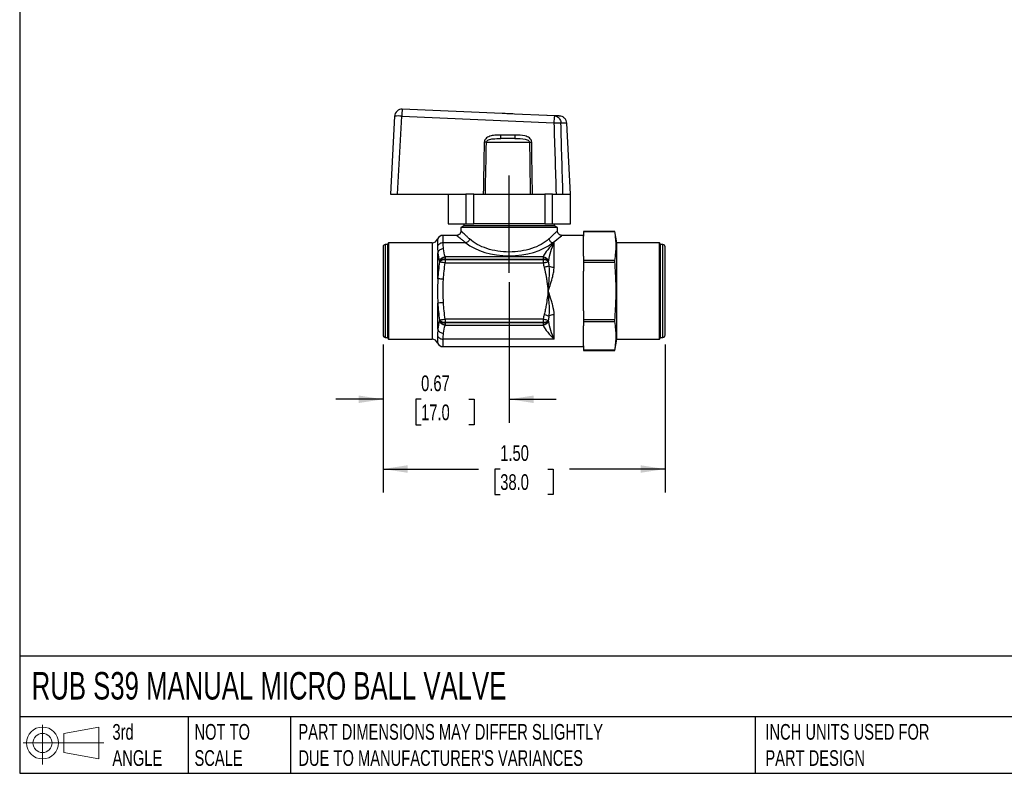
# Model space of a CAD drawing. Header units: inches. Extents: x 0.2 to 10.8, y 0.2 to 8.2.
# Tile 1 of 4: x 0.2 to 5.5, y 0.2 to 4.2. Entities that reach past the tile are written whole.
import ezdxf

# ---------------------------------------------------------------- set-up
doc = ezdxf.new("R2010")
doc.units = ezdxf.units.IN
doc.header["$MEASUREMENT"] = 0
doc.linetypes.add('SLD-Center', pattern=[0.75, 0.6, -0.05, 0.05, -0.05])
doc.linetypes.add('SLD-Solid', pattern=[0])
doc.layers.add('CENTER', color=40, linetype='SLD-Center')
doc.layers.add('SLD-DEFPOINTS', color=7, linetype='Continuous')
doc.layers.add('DIMENSIONS', color=140, linetype='SLD-Solid', lineweight=25)
doc.layers.add('TEXT', color=140, linetype='SLD-Solid', lineweight=25)
doc.styles.add('SLDTEXTSTYLE0', font='TXT', dxfattribs={"width": 0.7})
doc.dimstyles.new('SLDDIMSTYLE0', dxfattribs={"dimtxt": 0.084961, "dimasz": 0.13, "dimexe": 0, "dimexo": 0.0625, "dimgap": 0.02124, "dimtad": 0, "dimtih": 1, "dimtoh": 1, "dimrnd": 1e-09, "dimzin": 4, "dimdsep": 46, "dimtxsty": 'SLDTEXTSTYLE0', "dimsah": 1, "dimcen": 0.09, "dimadec": 0, "dimazin": 1, "dimtfac": 1, "dimtofl": 0, "dimtmove": 0, "dimatfit": 3, "dimfxl": 0, "dimfrac": 2, "dimtolj": 1, "dimtzin": 12, "dimarcsym": 0})
doc.dimstyles.new('SLDDIMSTYLE1', dxfattribs={"dimtxt": 0.084961, "dimasz": 0.13, "dimexe": 0, "dimexo": 0.0625, "dimgap": 0.02124, "dimtad": 0, "dimtih": 1, "dimtoh": 1, "dimrnd": 1e-09, "dimdsep": 46, "dimtxsty": 'SLDTEXTSTYLE0', "dimsah": 1, "dimcen": 0.09, "dimadec": 0, "dimazin": 2, "dimtfac": 1, "dimtmove": 0, "dimatfit": 0, "dimfxl": 0, "dimfrac": 2, "dimtolj": 1, "dimtzin": 12, "dimarcsym": 0})

# ---------------------------------------------------------------- blocks, each defined once
blk = doc.blocks.new('Block11')
at = {"color": 7, "linetype": 'SLD-Solid', "lineweight": 18}
for p, q in [((0.1019, 0.2091), (0.1019, 0)), ((0.2157, 0.1641), (0.4006, 0.1981)), ((0.2157, 0.0628), (0.2157, 0.1641)), ((0.4006, 0.1981), (0.4006, 0.0288)), ((0, 0.1135), (0.4281, 0.1135)), ((0.2157, 0.0628), (0.4006, 0.0288))]:
    blk.add_line(p, q, dxfattribs=at)
for radius in [0.0846, 0.0506]:
    blk.add_circle((0.1019, 0.1135), radius, dxfattribs=at)
blk = doc.blocks.new('Block12')
at = {"layer": 'SLD-DEFPOINTS'}
blk.add_blockref('Block11', (0, 0), dxfattribs=at)
blk = doc.blocks.new('_D')
at = {"layer": 'DIMENSIONS'}
for p, q in [((2.1783, 2.5258), (2.1783, 1.7401)), ((3.6744, 2.5258), (3.6744, 1.7401)), ((2.1783, 1.8651), (2.685, 1.8651)), ((2.8001, 1.8651), (2.7716, 1.8651)), ((2.7716, 1.8651), (2.7716, 1.7301)), ((3.0526, 1.8651), (3.0811, 1.8651)), ((3.0811, 1.8651), (3.0811, 1.7301)), ((3.6744, 1.8651), (3.1677, 1.8651)), ((2.7716, 1.7301), (2.8001, 1.7301)), ((3.0811, 1.7301), (3.0526, 1.7301))]:
    blk.add_line(p, q, dxfattribs=at)
for points in [[(2.1783, 1.8651), (2.3083, 1.8451), (2.3083, 1.8851)], [(3.6744, 1.8651), (3.5444, 1.8851), (3.5444, 1.8451)]]:
    blk.add_solid(points, dxfattribs=at)
at = {"layer": 'DIMENSIONS', "char_height": 0.08333, "attachment_point": 1, "style": 'SLDTEXTSTYLE0'}
for s, insert in [('1.50', (2.8001, 1.9916)), ('38.0', (2.8001, 1.8375))]:
    blk.add_mtext(s, dxfattribs=dict(at, insert=insert))
blk = doc.blocks.new('_D_1')
at = {"layer": 'DIMENSIONS'}
for p, q in [((2.8476, 2.8565), (2.8476, 2.1103)), ((2.1783, 2.5258), (2.1783, 2.1103)), ((2.1783, 2.2353), (1.9283, 2.2353)), ((2.3802, 2.2353), (2.3516, 2.2353)), ((2.3516, 2.2353), (2.3516, 2.1003)), ((2.6326, 2.2353), (2.6612, 2.2353)), ((2.6612, 2.2353), (2.6612, 2.1003)), ((2.8476, 2.2353), (3.0976, 2.2353)), ((2.3516, 2.1003), (2.3802, 2.1003)), ((2.6612, 2.1003), (2.6326, 2.1003))]:
    blk.add_line(p, q, dxfattribs=at)
for points in [[(2.1783, 2.2353), (2.0483, 2.2553), (2.0483, 2.2153)], [(2.8476, 2.2353), (2.9776, 2.2153), (2.9776, 2.2553)]]:
    blk.add_solid(points, dxfattribs=at)
at = {"layer": 'DIMENSIONS', "char_height": 0.08333, "attachment_point": 1, "style": 'SLDTEXTSTYLE0'}
for s, insert in [('0.67', (2.3802, 2.3618)), ('17.0', (2.3802, 2.2077))]:
    blk.add_mtext(s, dxfattribs=dict(at, insert=insert))

msp = doc.modelspace()

# ---------------------------------------------------------------- linework, layer by layer
for p, q in [((2.8103, 3.752), (2.2804, 3.7752)), ((2.2394, 3.7379), (2.2177, 3.3238)), ((2.2553, 3.3238), (2.277, 3.7379)), ((2.277, 3.7379), (3.0846, 3.7026)), ((3.0473, 3.7417), (2.8753, 3.7492)), ((3.048, 3.7417), (3.0473, 3.7417)), ((3.048, 3.7417), (3.048, 3.7416)), ((3.0485, 3.7416), (3.048, 3.7417)), ((3.0881, 3.7399), (3.0485, 3.7416)), ((3.1724, 3.3238), (3.1526, 3.7015)), ((2.8781, 3.6191), (2.8024, 3.6191)), ((2.8789, 3.6377), (2.8033, 3.6377)), ((2.7266, 3.6004), (2.9551, 3.6004)), ((2.2177, 3.3238), (2.2553, 3.3238)), ((2.2553, 3.3238), (2.561, 3.3238)), ((2.5228, 3.3238), (2.5228, 3.1663)), ((2.561, 3.3238), (2.6174, 3.3238)), ((2.6174, 3.3238), (2.6174, 3.1663)), ((2.6594, 3.3238), (2.6174, 3.3238)), ((2.6594, 3.1663), (2.6594, 3.3238)), ((2.6594, 3.3238), (3.0358, 3.3238)), ((3.0358, 3.3238), (3.0358, 3.1663)), ((3.0778, 3.3238), (3.0358, 3.3238)), ((3.0778, 3.1663), (3.0778, 3.3238)), ((3.0778, 3.3238), (3.1326, 3.3238)), ((3.1326, 3.3238), (3.1724, 3.3238)), ((3.1724, 3.1663), (3.1724, 3.3238)), ((2.5228, 3.1663), (2.6174, 3.1663)), ((2.6074, 3.1565), (2.5917, 3.1474)), ((2.5917, 3.1474), (2.5917, 3.1289)), ((3.1035, 3.1474), (2.5917, 3.1474)), ((2.6074, 3.1663), (2.6074, 3.1565)), ((3.0878, 3.1565), (2.6074, 3.1565)), ((2.6174, 3.1663), (2.6594, 3.1663)), ((3.0358, 3.1663), (2.6594, 3.1663)), ((3.0358, 3.1663), (3.0778, 3.1663)), ((3.0778, 3.1663), (3.1724, 3.1663)), ((3.0878, 3.1565), (3.0878, 3.1663)), ((3.1035, 3.1474), (3.0878, 3.1565)), ((3.1035, 3.1289), (3.1035, 3.1474)), ((2.4674, 3.0856), (2.4674, 3.0487)), ((2.5681, 3.1053), (2.4966, 3.1053)), ((2.4966, 3.0657), (2.4966, 3.1053)), ((3.2413, 3.1053), (3.1271, 3.1053)), ((3.4081, 3.125), (3.2413, 3.125)), ((3.2413, 3.125), (3.2413, 3.1249)), ((3.2413, 3.1249), (3.4081, 3.1249)), ((3.2413, 3.1249), (3.2413, 3.1017)), ((3.2413, 2.9957), (3.2413, 3.1017)), ((3.4185, 3.0659), (3.4081, 3.125)), ((3.4081, 3.1249), (3.4081, 3.125)), ((2.1783, 3.0443), (2.1783, 2.5758)), ((2.2019, 3.0561), (2.1901, 3.0561)), ((2.1901, 3.0561), (2.1901, 2.5639)), ((2.2076, 3.0659), (2.2019, 3.0561)), ((2.2019, 3.0561), (2.2019, 2.5639)), ((2.4382, 3.0659), (2.2076, 3.0659)), ((2.2076, 3.0659), (2.2076, 2.5541)), ((2.4382, 3.0659), (2.4382, 2.5541)), ((2.618, 3.0657), (2.4966, 3.0657)), ((3.0772, 3.0657), (3.0858, 3.0657)), ((3.0858, 2.9365), (3.0858, 3.0657)), ((3.6451, 3.0659), (3.4185, 3.0659)), ((3.4185, 2.6821), (3.4185, 3.0659)), ((3.6508, 3.0561), (3.6451, 3.0659)), ((3.6451, 2.6821), (3.6451, 3.0659)), ((3.6626, 3.0561), (3.6508, 3.0561)), ((3.6508, 2.687), (3.6508, 3.0561)), ((3.6626, 2.687), (3.6626, 3.0561)), ((3.6744, 2.6929), (3.6744, 3.0443)), ((2.4686, 2.8745), (2.4686, 3.0131)), ((2.5076, 2.991), (2.5076, 2.9797)), ((3.0274, 2.991), (2.5076, 2.991)), ((2.5076, 2.9749), (2.5076, 2.9797)), ((2.5076, 2.9797), (3.0274, 2.9797)), ((3.0274, 2.991), (3.0274, 2.9797)), ((3.0274, 2.9797), (3.0274, 2.9749)), ((3.2413, 2.9957), (3.2413, 2.9724)), ((2.4772, 2.9679), (2.4772, 2.9634)), ((2.5076, 2.9749), (2.5076, 2.9594)), ((3.0274, 2.9749), (2.5076, 2.9749)), ((2.5076, 2.9594), (3.0274, 2.9594)), ((3.0274, 2.9749), (3.0274, 2.9594)), ((3.0566, 2.9652), (3.0566, 2.9697)), ((3.4081, 2.9724), (3.2413, 2.9724)), ((3.2413, 2.9724), (3.2413, 2.9625)), ((3.2413, 2.9625), (3.4081, 2.9625)), ((3.2413, 2.9625), (3.2413, 2.916)), ((3.4081, 2.9625), (3.4081, 2.9724)), ((3.2413, 2.704), (3.2413, 2.916)), ((2.4686, 2.6069), (2.4686, 2.7456)), ((3.0858, 2.5543), (3.0858, 2.6835)), ((3.2413, 2.704), (3.2413, 2.6575)), ((3.4185, 2.5541), (3.4185, 2.6821)), ((3.6451, 2.5541), (3.6451, 2.6821)), ((3.6508, 2.5639), (3.6508, 2.687)), ((3.6626, 2.5639), (3.6626, 2.687)), ((3.6744, 2.5758), (3.6744, 2.6929)), ((2.4772, 2.6566), (2.4772, 2.6521)), ((3.0274, 2.6606), (2.5076, 2.6606)), ((2.5076, 2.6606), (2.5076, 2.6451)), ((2.5076, 2.6451), (3.0274, 2.6451)), ((2.5076, 2.6403), (2.5076, 2.6451)), ((2.5076, 2.6403), (2.5076, 2.629)), ((3.0274, 2.6403), (2.5076, 2.6403)), ((2.5076, 2.629), (3.0274, 2.629)), ((3.0274, 2.6606), (3.0274, 2.6451)), ((3.0274, 2.6451), (3.0274, 2.6403)), ((3.0274, 2.6403), (3.0274, 2.629)), ((3.0566, 2.6503), (3.0566, 2.6548)), ((3.4081, 2.6575), (3.2413, 2.6575)), ((3.2413, 2.6575), (3.2413, 2.6476)), ((3.2413, 2.6476), (3.4081, 2.6476)), ((3.2413, 2.6476), (3.2413, 2.6243)), ((3.2413, 2.5183), (3.2413, 2.6243)), ((3.4081, 2.6476), (3.4081, 2.6575)), ((2.1901, 2.5639), (2.2019, 2.5639)), ((2.2019, 2.5639), (2.2076, 2.5541)), ((2.4674, 2.5713), (2.4674, 2.5344)), ((3.6451, 2.5541), (3.6508, 2.5639)), ((3.6508, 2.5639), (3.6626, 2.5639)), ((2.2076, 2.5541), (2.4382, 2.5541)), ((3.0858, 2.5543), (2.4966, 2.5543)), ((2.4966, 2.5147), (2.4966, 2.5543)), ((2.4966, 2.5147), (3.2413, 2.5147)), ((3.2413, 2.5183), (3.2413, 2.4951)), ((3.4081, 2.495), (3.4185, 2.5541)), ((3.4185, 2.5541), (3.6451, 2.5541)), ((3.4081, 2.4951), (3.2413, 2.4951)), ((3.2413, 2.4951), (3.2413, 2.495)), ((3.2413, 2.495), (3.4081, 2.495)), ((3.4081, 2.495), (3.4081, 2.4951))]:
    msp.add_line(p, q)
for centre, radius, start, end in [((2.2787, 3.7358), 0.0394, 87.5, 177), ((2.4788, 3.7381), 0.2018, 169.4195, 180.0604), ((2.2582, 3.5526), 0.1863, 84.2067, 95.7933), ((3.2865, 3.7028), 0.2018, 169.4195, 180.0604), ((2.4382, 3.0974), 0.0315, 270, 337.9757), ((2.4966, 3.0738), 0.0315, 90, 157.9757), ((2.1901, 3.0443), 0.0118, 90, 180), ((3.6626, 3.0443), 0.0118, 0, 90), ((2.5037, 2.9447), 0.0353, 83.6983, 138.8282), ((3.0304, 2.9409), 0.0389, 47.7648, 94.4825), ((2.5037, 2.9394), 0.0358, 83.6642, 137.7646), ((3.0305, 2.9355), 0.0396, 48.7489, 94.4919), ((2.5037, 2.6806), 0.0358, 222.2354, 276.3358), ((2.5037, 2.6754), 0.0353, 221.1718, 276.3017), ((3.0305, 2.6845), 0.0396, 265.5081, 311.2511), ((3.0304, 2.6791), 0.0389, 265.5175, 312.2352), ((2.1901, 2.5758), 0.0118, 180, 270), ((3.6626, 2.5758), 0.0118, 270, 0), ((2.4382, 2.5226), 0.0315, 22.0243, 90), ((2.4966, 2.5462), 0.0315, 202.0243, 270)]:
    msp.add_arc(centre, radius, start, end)
for centre, major_axis, ratio, start_param, end_param in [((3.0456, 3.7024), (0.0017, 0.0393), 0.793479, 6.259484, 6.283185), ((3.0468, 3.7023), (0.0017, 0.0393), 0.49332, 0, 0.023701), ((2.8476, 3.1578), (0.2795, 0), 0.57735, 3.748613, 5.676165)]:
    msp.add_ellipse(centre, major_axis=major_axis, ratio=ratio, start_param=start_param, end_param=end_param)
for points, knots in [([(2.8753, 3.7492), (2.8645, 3.7497), (2.8536, 3.7498), (2.8371, 3.7506), (2.8316, 3.7509), (2.8208, 3.7515), (2.8155, 3.7518), (2.8103, 3.752)], [0, 0, 0, 0, 0.5, 0.5, 0.75, 0.75, 1, 1, 1, 1]), ([(3.0881, 3.7399), (3.098, 3.7395), (3.1149, 3.73), (3.1214, 3.7109), (3.1217, 3.7026)], [0, 0, 0, 0, 0.571429, 1, 1, 1, 1]), ([(3.115, 3.7387), (3.115, 3.7387), (3.1156, 3.7387), (3.1136, 3.7388), (3.1087, 3.739), (3.1004, 3.7394), (3.0922, 3.7397), (3.0881, 3.7399)], [0, 0, 0, 0, 0.002867, 0.251867, 0.501401, 0.751476, 1, 1, 1, 1]), ([(3.1526, 3.7015), (3.1518, 3.7063), (3.1503, 3.7159), (3.1416, 3.7279), (3.1294, 3.7365), (3.1198, 3.738), (3.115, 3.7387)], [0, 0, 0, 0, 0.250364, 0.500102, 0.750035, 1, 1, 1, 1]), ([(3.0846, 3.7026), (3.0859, 3.7027), (3.0884, 3.7028), (3.0922, 3.7029), (3.0959, 3.7029), (3.0996, 3.703), (3.1031, 3.703), (3.1065, 3.703), (3.1096, 3.703), (3.1126, 3.703), (3.1153, 3.7029), (3.1177, 3.7029), (3.1199, 3.7028), (3.1211, 3.7027), (3.1217, 3.7026)], [0, 0, 0, 0, 0.083382, 0.166739, 0.250073, 0.333391, 0.416698, 0.5, 0.583302, 0.666609, 0.749927, 0.833261, 0.916618, 1, 1, 1, 1]), ([(2.8033, 3.6377), (2.7946, 3.6377), (2.7859, 3.6376), (2.7685, 3.6364), (2.7598, 3.6352), (2.7428, 3.6309), (2.7346, 3.6276), (2.7242, 3.6197), (2.7211, 3.6165), (2.7166, 3.609), (2.7152, 3.6048), (2.7151, 3.6004)], [0, 0, 0, 0, 0.25, 0.25, 0.5, 0.5, 0.75, 0.75, 0.875, 0.875, 1, 1, 1, 1]), ([(2.7266, 3.6004), (2.7267, 3.6035), (2.7299, 3.6083), (2.742, 3.6146), (2.7648, 3.6188), (2.7879, 3.6191), (2.8024, 3.6191)], [0, 0, 0, 0, 0.0475043, 0.0760069, 0.1520139, 0.2660243, 0.2660243, 0.2660243, 0.2660243]), ([(2.8781, 3.6191), (2.8783, 3.6191), (2.8785, 3.621), (2.8788, 3.6279), (2.8789, 3.6327), (2.8789, 3.6377)], [0, 0, 0, 0, 0.5, 0.5, 1, 1, 1, 1]), ([(2.8781, 3.6191), (2.8976, 3.6191), (2.9211, 3.6188), (2.9473, 3.6118), (2.9551, 3.6054), (2.9551, 3.6004)], [0, 0, 0, 0, 0.1520131, 0.1900164, 0.266023, 0.266023, 0.266023, 0.266023]), ([(2.9669, 3.6004), (2.9668, 3.6091), (2.9615, 3.6167), (2.9476, 3.6276), (2.9393, 3.6307), (2.9142, 3.6374), (2.8964, 3.6377), (2.8789, 3.6377)], [0, 0, 0, 0, 0.25, 0.25, 0.5, 0.5, 1, 1, 1, 1]), ([(2.5917, 3.1289), (2.5913, 3.1258), (2.5906, 3.1196), (2.5852, 3.1118), (2.5774, 3.1064), (2.5712, 3.1056), (2.5681, 3.1053)], [0, 0, 0, 0, 0.250114, 0.5, 0.749883, 1, 1, 1, 1]), ([(2.5681, 3.1053), (2.5682, 3.1052), (2.5686, 3.1049), (2.571, 3.1029), (2.575, 3.0997), (2.5811, 3.0948), (2.5901, 3.0875), (2.6026, 3.0777), (2.6128, 3.0698), (2.618, 3.0657)], [0, 0, 0, 0, 0.118246, 0.237112, 0.357222, 0.47929, 0.646221, 0.819343, 1, 1, 1, 1]), ([(2.6374, 3.0862), (2.6327, 3.0905), (2.6235, 3.0989), (2.6125, 3.1092), (2.605, 3.1163), (2.6002, 3.1208), (2.5971, 3.1238), (2.5943, 3.1264), (2.5921, 3.1284), (2.5918, 3.1287), (2.5917, 3.1289)], [0, 0, 0, 0, 0.178632, 0.345783, 0.502155, 0.587013, 0.670894, 0.753976, 0.877464, 1, 1, 1, 1]), ([(2.8476, 3.0169), (2.8065, 3.0169), (2.7654, 3.0232), (2.6926, 3.0472), (2.6609, 3.0649), (2.6374, 3.0862)], [0, 0, 0, 0, 0.5, 0.5, 1, 1, 1, 1]), ([(3.0578, 3.0862), (3.0343, 3.0649), (3.0026, 3.0472), (2.948, 3.0292), (2.9286, 3.0246), (2.8887, 3.0184), (2.8682, 3.0168), (2.8476, 3.0169)], [0, 0, 0, 0, 0.5, 0.5, 0.75, 0.75, 1, 1, 1, 1]), ([(3.1035, 3.1289), (3.1034, 3.1288), (3.1033, 3.1287), (3.1022, 3.1277), (3.1002, 3.1258), (3.0968, 3.1225), (3.0915, 3.1176), (3.0851, 3.1114), (3.0775, 3.1043), (3.0685, 3.0959), (3.0614, 3.0895), (3.0578, 3.0862)], [0, 0, 0, 0, 0.081658, 0.163702, 0.246164, 0.371012, 0.497822, 0.614162, 0.736434, 0.864955, 1, 1, 1, 1]), ([(3.0772, 3.0657), (3.0945, 3.0791), (3.1191, 3.0987), (3.1271, 3.1052), (3.1271, 3.1053)], [0.4481039, 0.4481039, 0.4481039, 0.4481039, 0.7042259, 0.8964267, 0.8964267, 0.8964267, 0.8964267]), ([(3.1271, 3.1053), (3.124, 3.1056), (3.1179, 3.1064), (3.11, 3.1118), (3.1046, 3.1196), (3.1039, 3.1258), (3.1035, 3.1289)], [0, 0, 0, 0, 0.250117, 0.5, 0.749886, 1, 1, 1, 1]), ([(3.4081, 2.9724), (3.4105, 2.987), (3.4122, 3), (3.4145, 3.025), (3.415, 3.0368), (3.415, 3.0605), (3.4145, 3.0724), (3.4122, 3.0973), (3.4105, 3.1104), (3.4081, 3.1249)], [0, 0, 0, 0, 0.25, 0.25, 0.5, 0.5, 0.75, 0.75, 1, 1, 1, 1]), ([(3.0858, 3.0657), (3.074, 3.0537), (3.0621, 3.0416), (3.0414, 3.0169), (3.0327, 3.0042), (3.0274, 2.991)], [0, 0, 0, 0, 0.5, 0.5, 1, 1, 1, 1]), ([(3.0566, 2.9697), (3.0618, 3.0041), (3.074, 3.0386), (3.0857, 3.0656), (3.0858, 3.0656), (3.0858, 3.0657)], [-0.0012359, -0.0012359, -0.0012359, -0.0012359, 0.405501, 0.405501, 0.4067369, 0.4067369, 0.4067369, 0.4067369]), ([(3.0274, 2.9594), (3.0286, 2.9596), (3.0308, 2.9601), (3.034, 2.9607), (3.0369, 2.9613), (3.0395, 2.9618), (3.0417, 2.9622), (3.0436, 2.9626), (3.0467, 2.9632), (3.0504, 2.964), (3.0543, 2.9648), (3.0558, 2.9651), (3.0566, 2.9652)], [0, 0, 0, 0, 0.091433, 0.176229, 0.254367, 0.325839, 0.390653, 0.448819, 0.500357, 0.67577, 0.84221, 1, 1, 1, 1]), ([(3.0596, 2.9425), (3.0573, 2.9419), (3.0499, 2.9398), (3.0394, 2.9368), (3.0333, 2.935)], [0, 0, 0, 0, 0.428571, 1, 1, 1, 1]), ([(3.0333, 2.935), (3.0379, 2.9189), (3.0424, 2.8939), (3.0488, 2.8524), (3.052, 2.8273), (3.0542, 2.8104), (3.0543, 2.8102), (3.0543, 2.81)], [0, 0, 0, 0, 0.1282456, 0.1923684, 0.320614, 0.320614, 0.3221952, 0.3221952, 0.3221952, 0.3221952]), ([(3.0543, 2.81), (3.0543, 2.8102), (3.0543, 2.8104), (3.056, 2.8278), (3.0586, 2.8535), (3.0613, 2.897), (3.0619, 2.9232), (3.0596, 2.9425)], [0, 0, 0, 0, 0.0015812, 0.0015812, 0.1298268, 0.1939496, 0.3221952, 0.3221952, 0.3221952, 0.3221952]), ([(3.0543, 2.81), (3.0543, 2.8101), (3.0544, 2.8103), (3.0632, 2.8359), (3.0751, 2.8702), (3.0841, 2.912), (3.0858, 2.9284), (3.0858, 2.9365)], [-0.0011237, -0.0011237, -0.0011237, -0.0011237, 0, 0, 0.2250057, 0.3000076, 0.3750096, 0.3750096, 0.3750096, 0.3750096]), ([(3.0596, 2.9425), (3.0624, 2.9407), (3.0664, 2.9391), (3.0755, 2.937), (3.0806, 2.9365), (3.0858, 2.9365)], [0, 0, 0, 0, 0.5, 0.5, 1, 1, 1, 1]), ([(3.4081, 2.6575), (3.4105, 2.6866), (3.4122, 2.7127), (3.4145, 2.7626), (3.415, 2.7863), (3.415, 2.8337), (3.4145, 2.8574), (3.4122, 2.9073), (3.4105, 2.9334), (3.4081, 2.9625)], [0, 0, 0, 0, 0.25, 0.25, 0.5, 0.5, 0.75, 0.75, 1, 1, 1, 1]), ([(2.4686, 2.8745), (2.4679, 2.8506), (2.4668, 2.8068), (2.468, 2.7635), (2.4686, 2.7456)], [0, 0, 0, 0, 0.181791, 0.3181343, 0.3181343, 0.3181343, 0.3181343]), ([(2.499, 2.7474), (2.4979, 2.7653), (2.4954, 2.807), (2.4975, 2.8488), (2.499, 2.8726)], [0, 0, 0, 0, 0.1363433, 0.3181343, 0.3181343, 0.3181343, 0.3181343]), ([(3.0543, 2.81), (3.0543, 2.8098), (3.0542, 2.8096), (3.0509, 2.7844), (3.0466, 2.751), (3.0393, 2.7095), (3.0356, 2.6931), (3.0333, 2.685)], [-0.0015812, -0.0015812, -0.0015812, -0.0015812, 0, 0, 0.1923684, 0.2564912, 0.320614, 0.320614, 0.320614, 0.320614]), ([(3.0858, 2.6835), (3.0858, 2.6996), (3.0811, 2.7247), (3.0692, 2.7669), (3.0603, 2.7926), (3.0544, 2.8098), (3.0543, 2.8099), (3.0543, 2.81)], [0.7584934, 0.7584934, 0.7584934, 0.7584934, 0.9084972, 0.9834992, 1.133503, 1.133503, 1.1346266, 1.1346266, 1.1346266, 1.1346266]), ([(3.0596, 2.6775), (3.0607, 2.6872), (3.0614, 2.7053), (3.0602, 2.7493), (3.0568, 2.7836), (3.0543, 2.8096), (3.0543, 2.8098), (3.0543, 2.81)], [-0.0015812, -0.0015812, -0.0015812, -0.0015812, 0.0625417, 0.1266645, 0.3190329, 0.3190329, 0.320614, 0.320614, 0.320614, 0.320614]), ([(3.0858, 2.6835), (3.0806, 2.6835), (3.0755, 2.683), (3.0664, 2.6809), (3.0624, 2.6793), (3.0596, 2.6775)], [0, 0, 0, 0, 0.5, 0.5, 1, 1, 1, 1]), ([(3.0274, 2.629), (3.0327, 2.6158), (3.0414, 2.6031), (3.0621, 2.5784), (3.074, 2.5663), (3.0858, 2.5543)], [0, 0, 0, 0, 0.5, 0.5, 1, 1, 1, 1]), ([(3.0858, 2.5543), (3.0858, 2.5544), (3.0857, 2.5545), (3.074, 2.5814), (3.0618, 2.6159), (3.0566, 2.6503)], [0.0839971, 0.0839971, 0.0839971, 0.0839971, 0.085233, 0.085233, 0.4919699, 0.4919699, 0.4919699, 0.4919699]), ([(3.4081, 2.4951), (3.4105, 2.5096), (3.4122, 2.5227), (3.4145, 2.5476), (3.415, 2.5595), (3.415, 2.5832), (3.4145, 2.595), (3.4122, 2.62), (3.4105, 2.6331), (3.4081, 2.6476)], [0, 0, 0, 0, 0.25, 0.25, 0.5, 0.5, 0.75, 0.75, 1, 1, 1, 1])]:
    msp.add_open_spline(points, degree=3, knots=knots)
for points in [[(3.0846, 3.7026), (3.0887, 3.5764), (3.0926, 3.4501), (3.0964, 3.3238)], [(3.1326, 3.3238), (3.1291, 3.4501), (3.1254, 3.5764), (3.1217, 3.7026)], [(3.1217, 3.7026), (3.1419, 3.7019), (3.1525, 3.7015), (3.1526, 3.7015)], [(2.8024, 3.6191), (2.8027, 3.6191), (2.8031, 3.623), (2.8033, 3.6327), (2.8033, 3.6377)], [(2.7151, 3.6004), (2.7133, 3.5082), (2.7116, 3.416), (2.7098, 3.3238)], [(2.7266, 3.6004), (2.7234, 3.6003), (2.7193, 3.6003), (2.7151, 3.6004)], [(2.721, 3.3238), (2.7228, 3.416), (2.7247, 3.5082), (2.7266, 3.6004)], [(2.9551, 3.6004), (2.9566, 3.5082), (2.9581, 3.416), (2.9595, 3.3238)], [(2.9551, 3.6004), (2.9568, 3.6004), (2.9607, 3.6003), (2.9649, 3.6004), (2.9669, 3.6004)], [(2.971, 3.3238), (2.9697, 3.416), (2.9683, 3.5082), (2.9669, 3.6004)], [(2.6374, 3.0862), (2.6362, 3.0816), (2.631, 3.0725), (2.6223, 3.067), (2.618, 3.0657)], [(3.0578, 3.0862), (3.059, 3.0816), (3.0642, 3.0725), (3.0729, 3.067), (3.0772, 3.0657)], [(2.4966, 3.0657), (2.4903, 3.0657), (2.4779, 3.0624), (2.4697, 3.0537), (2.4674, 3.0487)], [(2.4674, 3.0487), (2.4674, 3.0378), (2.4679, 3.0257), (2.4686, 3.0131)], [(2.499, 3.0344), (2.4921, 3.0342), (2.4783, 3.0297), (2.4703, 3.0189), (2.4686, 3.0131)], [(2.499, 3.0344), (2.4977, 3.0449), (2.4966, 3.0553), (2.4966, 3.0657)], [(2.5076, 2.991), (2.5038, 3.0054), (2.5008, 3.0199), (2.499, 3.0344)], [(2.4686, 3.0131), (2.4704, 2.998), (2.4734, 2.9829), (2.4772, 2.9679)], [(2.4772, 2.9679), (2.4788, 2.9739), (2.4866, 2.9854), (2.5006, 2.9906), (2.5076, 2.991)], [(3.0274, 2.991), (3.0401, 2.9898), (3.0524, 2.9808), (3.0566, 2.9697)], [(2.4772, 2.9634), (2.4734, 2.934), (2.4704, 2.9043), (2.4686, 2.8745)], [(2.5076, 2.9594), (2.5006, 2.9603), (2.4866, 2.9622), (2.4788, 2.9632), (2.4772, 2.9634)], [(2.499, 2.8726), (2.5008, 2.9016), (2.5038, 2.9306), (2.5076, 2.9594)], [(3.0274, 2.9594), (3.029, 2.9512), (3.031, 2.9431), (3.0333, 2.935)], [(3.0596, 2.9425), (3.0584, 2.9502), (3.0574, 2.9578), (3.0566, 2.9652)], [(2.499, 2.8726), (2.4921, 2.873), (2.4783, 2.8738), (2.4703, 2.8743), (2.4686, 2.8745)], [(2.499, 2.7474), (2.4921, 2.747), (2.4783, 2.7462), (2.4703, 2.7457), (2.4686, 2.7456)], [(2.4686, 2.7456), (2.4704, 2.7157), (2.4734, 2.686), (2.4772, 2.6566)], [(2.5076, 2.6606), (2.5038, 2.6894), (2.5008, 2.7184), (2.499, 2.7474)], [(3.0333, 2.685), (3.031, 2.677), (3.029, 2.6688), (3.0274, 2.6606)], [(3.0333, 2.685), (3.0439, 2.682), (3.0543, 2.679), (3.0596, 2.6775)], [(3.0566, 2.6548), (3.0574, 2.6622), (3.0584, 2.6698), (3.0596, 2.6775)], [(2.4772, 2.6521), (2.4734, 2.6371), (2.4704, 2.622), (2.4686, 2.6069)], [(2.4772, 2.6566), (2.4788, 2.6568), (2.4866, 2.6578), (2.5006, 2.6597), (2.5076, 2.6606)], [(2.5076, 2.629), (2.5006, 2.6295), (2.4866, 2.6346), (2.4788, 2.6461), (2.4772, 2.6521)], [(2.499, 2.5856), (2.5008, 2.6001), (2.5038, 2.6146), (2.5076, 2.629)], [(3.0274, 2.6606), (3.0338, 2.6593), (3.0465, 2.6568), (3.0545, 2.6552), (3.0566, 2.6548)], [(3.0566, 2.6503), (3.0545, 2.6447), (3.0465, 2.6345), (3.0338, 2.6296), (3.0274, 2.629)], [(2.4686, 2.6069), (2.4679, 2.5943), (2.4674, 2.5822), (2.4674, 2.5713)], [(2.4674, 2.5713), (2.4697, 2.5663), (2.4779, 2.5576), (2.4903, 2.5543), (2.4966, 2.5543)], [(2.4686, 2.6069), (2.4703, 2.6011), (2.4783, 2.5903), (2.4921, 2.5858), (2.499, 2.5856)], [(2.4966, 2.5543), (2.4966, 2.5647), (2.4977, 2.5752), (2.499, 2.5856)]]:
    msp.add_open_spline(points, degree=3)
at = {"layer": 'CENTER'}
msp.add_line((2.8476, 2.9065), (2.8476, 3.4225), dxfattribs=at)
at = {"layer": 'TEXT'}
for p, q in [((0.25, 8.25), (0.25, 0.25)), ((10.75, 0.8711), (0.25, 0.8711)), ((10.75, 0.55), (0.25, 0.55)), ((1.1435, 0.55), (1.1435, 0.25)), ((1.6865, 0.55), (1.6865, 0.25)), ((4.1529, 0.55), (4.1529, 0.25)), ((0.25, 0.25), (10.75, 0.25))]:
    msp.add_line(p, q, dxfattribs=at)

# ---------------------------------------------------------------- block references
at = {"layer": 'SLD-DEFPOINTS'}
msp.add_blockref('Block12', (0.2692, 0.2974), dxfattribs=at)

# ---------------------------------------------------------------- texts
at = {"layer": 'TEXT', "attachment_point": 1, "style": 'SLDTEXTSTYLE0'}
for s, insert, char_height in [('RUB S39 MANUAL MICRO BALL VALVE', (0.3136, 0.7875), 0.145833), ('3rd^JANGLE', (0.7421, 0.5117), 0.08333), ('NOT TO^JSCALE', (1.1774, 0.5117), 0.083333), ("PART DIMENSIONS MAY DIFFER SLIGHTLY ^JDUE TO MANUFACTURER'S VARIANCES", (1.7288, 0.5117), 0.083333), ('INCH UNITS USED FOR ^JPART DESIGN', (4.2068, 0.5117), 0.083333)]:
    msp.add_mtext(s, dxfattribs=dict(at, insert=insert, char_height=char_height))

# ---------------------------------------------------------------- dimensions: what is measured, and where the dimension line sits
at = {"layer": 'DIMENSIONS'}
dim = msp.add_linear_dim(base=(2.1783, 2.2353), p1=(2.8476, 2.9065), p2=(2.1783, 2.5758), dimstyle='SLDDIMSTYLE1', dxfattribs=at)
dim.commit()
dim.dimension.update_dxf_attribs({"geometry": '_D_1', "text_midpoint": (2.5064, 2.2353), "dimtype": 160})
dim = msp.add_linear_dim(base=(3.6744, 1.8651), p1=(2.1783, 2.5758), p2=(3.6744, 2.5758), angle=0, dimstyle='SLDDIMSTYLE0', dxfattribs=at)
dim.commit()
dim.dimension.update_dxf_attribs({"geometry": '_D', "text_midpoint": (2.9263, 1.8651), "dimtype": 160})

doc.saveas('drawing.dxf')
